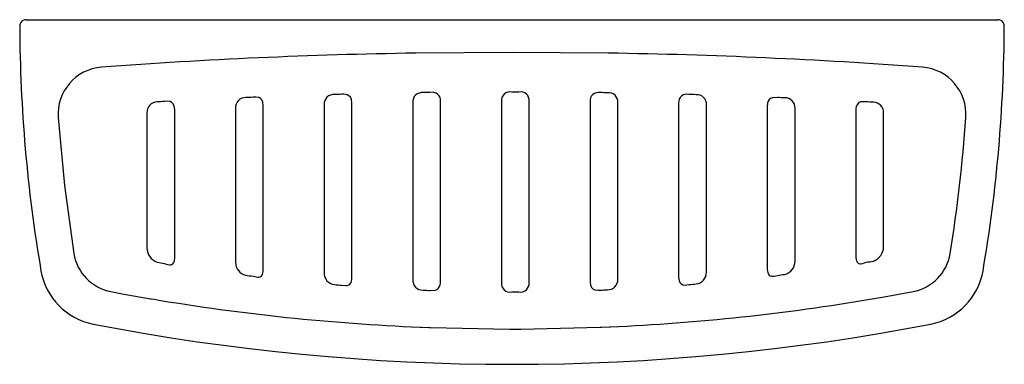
# Model space of a CAD drawing. Header units: millimetres. Extents: x 559.095 to 559.395, y 191.286 to 191.391.
import ezdxf

# ---------------------------------------------------------------- set-up
doc = ezdxf.new("R2010")
doc.units = ezdxf.units.MM
doc.layers.add('SANINDUSA', color=3, linetype='Continuous')

msp = doc.modelspace()

# ---------------------------------------------------------------- linework, layer by layer
at = {"layer": 'SANINDUSA'}
for p, q in [((559.097406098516, 191.3911707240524), (559.0983419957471, 191.3911707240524)), ((559.0983419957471, 191.3911707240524), (559.2454016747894, 191.3911707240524)), ((559.2454016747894, 191.3911707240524), (559.3924613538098, 191.3911707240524)), ((559.3924613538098, 191.3911707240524), (559.3933972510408, 191.3911707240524)), ((559.1696288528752, 191.3148908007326), (559.1696288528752, 191.3650257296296)), ((559.1881744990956, 191.3652941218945), (559.1881744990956, 191.3140798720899)), ((559.1966288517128, 191.3124997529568), (559.1966288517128, 191.365817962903)), ((559.2151744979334, 191.3659773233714), (559.2151744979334, 191.3120197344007)), ((559.2236288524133, 191.311246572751), (559.2236288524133, 191.3662342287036)), ((559.2421744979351, 191.3662846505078), (559.2421744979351, 191.3110949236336)), ((559.2506288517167, 191.311124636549), (559.2506288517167, 191.3662747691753)), ((559.2691744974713, 191.366216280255), (559.2691744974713, 191.311300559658)), ((559.2776288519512, 191.3121333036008), (559.2776288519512, 191.3659396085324)), ((559.2961744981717, 191.3657721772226), (559.2961744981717, 191.3126377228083)), ((559.3046288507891, 191.3142779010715), (559.3046288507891, 191.3652285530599)), ((559.3231745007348, 191.3649520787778), (559.3231745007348, 191.3151134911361)), ((559.134174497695, 191.3627982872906), (559.134174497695, 191.3216564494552)), ((559.1426288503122, 191.3184325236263), (559.1426288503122, 191.3638570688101)), ((559.1611745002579, 191.3642346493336), (559.1611745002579, 191.3172863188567)), ((559.3316288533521, 191.3175698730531), (559.3316288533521, 191.3641411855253)), ((559.3501744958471, 191.363755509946), (559.3501744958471, 191.3187411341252)), ((559.3586288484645, 191.3220270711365), (559.3586288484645, 191.3626768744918)), ((559.3576870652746, 191.3065282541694), (559.3675811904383, 191.3083290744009)), ((559.1352652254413, 191.3061584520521), (559.1354138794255, 191.3061330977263)), ((559.1354138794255, 191.3061330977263), (559.1363684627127, 191.3059715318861)), ((559.3550717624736, 191.3060791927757), (559.3551839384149, 191.3060981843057)), ((559.3551839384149, 191.3060981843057), (559.3574240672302, 191.3064824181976)), ((559.3574240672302, 191.3064824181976), (559.3576870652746, 191.3065282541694)), ((559.2173774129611, 191.2975005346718), (559.2178279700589, 191.2974811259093)), ((559.2178279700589, 191.2974811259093), (559.2200684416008, 191.2973918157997)), ((559.2200684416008, 191.2973918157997), (559.2205416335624, 191.297374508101)), ((559.2205416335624, 191.297374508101), (559.2447456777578, 191.2969098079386)), ((559.2447456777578, 191.2969098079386), (559.2452988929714, 191.2969086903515)), ((559.2452988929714, 191.2969086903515), (559.2475393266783, 191.2969121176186)), ((559.2475393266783, 191.2969121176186), (559.2480916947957, 191.2969149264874)), ((559.2480916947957, 191.2969149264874), (559.2723109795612, 191.2974544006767)), ((559.2723109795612, 191.2974544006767), (559.2727698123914, 191.2974726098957)), ((559.2727698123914, 191.2974726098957), (559.2750102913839, 191.297568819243)), ((559.2750102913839, 191.297568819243), (559.2754445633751, 191.297588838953))]:
    msp.add_line(p, q, dxfattribs=at)
at = {"layer": 'SANINDUSA', "flags": 128}
for points in [[(559.2747329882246, 191.3809718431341), (559.2454036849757, 191.3812156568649), (559.2160703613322, 191.3809718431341)], [(559.1696288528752, 191.3650257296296), (559.1694969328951, 191.3660203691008), (559.1691871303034, 191.3667105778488), (559.1687655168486, 191.3671587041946), (559.1682169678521, 191.3674357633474), (559.1673051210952, 191.3675695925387), (559.1665026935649, 191.367529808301)], [(559.1966288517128, 191.365817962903), (559.1964912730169, 191.3668369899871), (559.1961669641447, 191.3675492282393), (559.195720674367, 191.3680165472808), (559.1951428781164, 191.3683054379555), (559.1941498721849, 191.3684549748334), (559.1935026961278, 191.3684389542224)], [(559.3263006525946, 191.3674475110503), (559.3247756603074, 191.3674097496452), (559.3241700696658, 191.3671714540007), (559.3238489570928, 191.366920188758), (559.3234550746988, 191.3663480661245), (559.3232747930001, 191.3658264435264), (559.3232013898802, 191.3654145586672), (559.3231745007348, 191.3649520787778)], [(559.1426288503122, 191.3638570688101), (559.1425024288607, 191.3648279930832), (559.1422062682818, 191.365497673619), (559.1418075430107, 191.3659280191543), (559.1412861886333, 191.3661943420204), (559.1404478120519, 191.3663151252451), (559.1395026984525, 191.3662445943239)], [(559.3533006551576, 191.3661344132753), (559.3517903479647, 191.3661569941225), (559.3517271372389, 191.3661444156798), (559.3510954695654, 191.3658935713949), (559.3508330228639, 191.3656838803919), (559.3504506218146, 191.3651323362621), (559.3502740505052, 191.3646235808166), (559.3502010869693, 191.3642146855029), (559.3501744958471, 191.363755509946)], [(559.1071310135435, 191.3613781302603), (559.1090248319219, 191.3406265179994), (559.1119057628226, 191.3199444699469)], [(559.1395026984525, 191.316918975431), (559.1397687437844, 191.3168047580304), (559.1409648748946, 191.31646199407), (559.1413759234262, 191.3164537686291), (559.1417823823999, 191.316557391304), (559.1420674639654, 191.3167439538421), (559.142379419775, 191.3171694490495), (559.1425331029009, 191.317597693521), (559.1426040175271, 191.3179906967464), (559.1426288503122, 191.3184325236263)], [(559.3501744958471, 191.3187411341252), (559.3501768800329, 191.3186014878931), (559.350226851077, 191.3181103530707), (559.3503301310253, 191.3177055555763), (559.3505459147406, 191.3172720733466), (559.350846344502, 191.3169697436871), (559.3512412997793, 191.3168002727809), (559.3515407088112, 191.316766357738), (559.3522692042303, 191.3168702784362), (559.3533006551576, 191.3172534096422)], [(559.1665026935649, 191.3130293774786), (559.1679722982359, 191.3127416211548), (559.1682653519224, 191.312761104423), (559.168771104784, 191.3129233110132), (559.1690309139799, 191.3131120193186), (559.1693693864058, 191.313585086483), (559.1695318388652, 191.3140445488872), (559.1696033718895, 191.314443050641), (559.1696288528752, 191.3148908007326)], [(559.3231745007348, 191.3151134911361), (559.3232094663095, 191.3145916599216), (559.3233181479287, 191.3141026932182), (559.3234707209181, 191.313737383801), (559.3237692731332, 191.3133420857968), (559.3240593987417, 191.3131382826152), (559.3245248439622, 191.3129963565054), (559.3253252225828, 191.31302336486), (559.3263006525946, 191.3132778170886)], [(559.1935026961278, 191.3102905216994), (559.194765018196, 191.3101550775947), (559.195139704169, 191.3101956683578), (559.1956832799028, 191.3103884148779), (559.1959893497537, 191.3106178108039), (559.1963578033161, 191.3111445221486), (559.1965300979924, 191.3116384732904), (559.1966025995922, 191.3120441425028), (559.1966288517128, 191.3124997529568)], [(559.2205026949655, 191.3086877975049), (559.2219971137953, 191.3087402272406), (559.2226182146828, 191.3089901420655), (559.2229421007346, 191.3092466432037), (559.2233445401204, 191.3098342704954), (559.2235278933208, 191.3103665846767), (559.2236016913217, 191.3107811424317), (559.2236288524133, 191.311246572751)], [(559.2691744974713, 191.311300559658), (559.2693092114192, 191.3102936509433), (559.2696250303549, 191.3095942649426), (559.2700542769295, 191.3091403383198), (559.2706122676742, 191.3088603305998), (559.2715313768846, 191.3087278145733), (559.2723006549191, 191.308767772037)], [(559.2961744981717, 191.3126377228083), (559.2962929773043, 191.3117010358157), (559.2965693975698, 191.311060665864), (559.2969337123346, 191.3106571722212), (559.2974143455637, 191.3104070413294), (559.2981357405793, 191.3103067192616), (559.2993006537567, 191.3104542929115)], [(559.1232221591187, 191.3083290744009), (559.1266623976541, 191.307684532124), (559.1352652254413, 191.3061584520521)]]:
    msp.add_lwpolyline(points, dxfattribs=at)
at = {"layer": 'SANINDUSA'}
for centre, radius, start, end in [((559.0974060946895, 191.3891707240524), 0.0020000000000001, 90, 180.253241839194), ((559.5499036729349, 191.3911709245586), 0.4545020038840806, 180.2532659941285, 189.6859966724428), ((558.940900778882, 191.391170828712), 0.4545009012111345, 350.313991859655, 359.7467454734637), ((559.3933972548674, 191.3891707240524), 0.002, 359.746758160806, 90), ((559.2403248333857, 189.7660664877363), 1.61508748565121, 90.86046801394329, 94.2612379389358), ((559.2495285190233, 189.7448256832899), 1.636340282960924, 85.7608530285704, 89.11744101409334), ((559.1214832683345, 191.3623513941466), 0.0143852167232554, 94.64938833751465, 183.8794371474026), ((559.3693201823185, 191.3623514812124), 0.0143851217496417, 356.1201896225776, 85.35098489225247), ((559.1641812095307, 191.3644284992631), 0.0030129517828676, 87.72802539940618, 183.6888940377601), ((559.2454016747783, 189.42575294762), 1.943379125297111, 92.32678289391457, 92.39175977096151), ((559.1910543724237, 191.3655020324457), 0.0028873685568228, 85.10692849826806, 184.1292669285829), ((559.2454016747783, 189.42575294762), 1.943379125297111, 91.53029638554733, 91.5952423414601), ((559.217945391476, 191.3661870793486), 0.0027788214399, 82.65484403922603, 184.32902029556), ((559.2454016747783, 189.42575294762), 1.943379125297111, 90.73410558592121, 90.79903319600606), ((559.2211129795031, 191.3665156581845), 0.002531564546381, 353.6173382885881, 103.9497075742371), ((559.2448324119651, 191.3665063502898), 0.0026671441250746, 79.88878500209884, 184.76807196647), ((559.2454016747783, 189.42575294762), 1.943379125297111, 89.93805653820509, 90.00297834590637), ((559.2480055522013, 191.3665424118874), 0.0026369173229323, 354.1745423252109, 100.9935688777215), ((559.2717260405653, 191.3664490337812), 0.0025621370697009, 77.03995586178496, 185.2121354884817), ((559.2454016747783, 189.42575294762), 1.943379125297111, 89.1419955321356, 89.2069240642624), ((559.2748908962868, 191.3661921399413), 0.0027495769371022, 354.7303154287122, 98.11648105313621), ((559.2986260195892, 191.3660151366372), 0.0024635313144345, 74.1066005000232, 185.6598486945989), ((559.2454016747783, 189.42575294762), 1.943379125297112, 88.34576883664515, 88.41071664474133), ((559.3017687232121, 191.3654646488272), 0.0028698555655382, 355.2810878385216, 95.3188028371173), ((559.2454016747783, 189.42575294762), 1.943379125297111, 87.54922243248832, 87.61420209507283), ((559.1373157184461, 191.362976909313), 0.0031462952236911, 90.2742782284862, 183.2545558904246), ((559.2454016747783, 189.42575294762), 1.943379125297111, 93.12371958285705, 93.18874001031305), ((559.3286387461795, 191.3643595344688), 0.0029980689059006, 355.8234585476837, 92.60097132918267), ((559.2454016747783, 189.42575294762), 1.943379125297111, 86.75220173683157, 86.81722589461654), ((559.3555006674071, 191.3628761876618), 0.003134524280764, 356.3543070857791, 89.96290842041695), ((558.9442491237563, 191.3910246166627), 0.4404221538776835, 350.7123592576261, 356.1402850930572), ((559.1258751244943, 191.3222339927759), 0.0141557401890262, 189.307797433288, 259.1981697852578), ((559.138784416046, 191.3216521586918), 0.004609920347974, 179.9466709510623, 251.2244205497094), ((559.3539586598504, 191.3220366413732), 0.0046701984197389, 289.3060960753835, 359.8825885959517), ((559.3649276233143, 191.3222345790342), 0.0141564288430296, 280.8037778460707, 350.6902549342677), ((559.2454016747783, 191.9563707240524), 0.6481613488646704, 260.399285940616, 260.5966486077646), ((559.1651625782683, 191.3171980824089), 0.0039890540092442, 178.7325344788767, 257.5215250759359), ((559.3275920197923, 191.3174921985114), 0.0040375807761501, 283.0351917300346, 1.102318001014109), ((559.2454016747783, 191.9563707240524), 0.6481613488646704, 279.5826009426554, 279.7800680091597), ((559.121595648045, 191.3180666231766), 0.0199999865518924, 189.6859846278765, 259.0231839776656), ((559.1916345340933, 191.3139188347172), 0.0034637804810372, 177.3352557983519, 264.4685785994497), ((559.3011147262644, 191.3141372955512), 0.0035169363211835, 276.3334432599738, 2.291269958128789), ((559.2454016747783, 191.9563707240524), 0.6481613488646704, 277.1699584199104, 277.3661899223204), ((559.3692076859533, 191.3180666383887), 0.0200000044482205, 280.9768514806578, 350.3139799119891), ((559.2454016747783, 191.9563707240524), 0.6481613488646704, 262.8120405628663, 263.0081952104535), ((559.2454016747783, 191.9563707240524), 0.6481613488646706, 265.2120397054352, 265.4073485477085), ((559.2181895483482, 191.3117973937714), 0.0030232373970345, 175.7824379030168, 272.1061168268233), ((559.2448183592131, 191.3108230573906), 0.0026578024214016, 174.1289537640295, 280.4550363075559), ((559.2479137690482, 191.3109054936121), 0.0027239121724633, 261.3201581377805, 4.614520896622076), ((559.2745550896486, 191.3119422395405), 0.0030796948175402, 269.0251743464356, 3.556910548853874), ((559.2454016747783, 191.9563707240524), 0.6481613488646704, 274.7700380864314, 274.9653974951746), ((559.2454016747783, 191.9563707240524), 0.6481613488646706, 267.6036415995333, 267.7984531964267), ((559.2454016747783, 191.9563707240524), 0.6481613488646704, 269.9910700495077, 270.185725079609), ((559.2454016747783, 191.9563707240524), 0.6481613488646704, 272.3784829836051, 272.5733196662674), ((559.2448588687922, 191.95189194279), 0.6549682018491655, 260.4654539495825, 267.5952514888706), ((559.2462130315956, 191.9493771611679), 0.6524434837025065, 272.567891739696, 279.604591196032), ((559.2454016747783, 191.9564075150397), 0.6702361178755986, 259.0237578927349, 280.9762421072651)]:
    msp.add_arc(centre, radius, start, end, dxfattribs=at)

doc.saveas('drawing.dxf')
